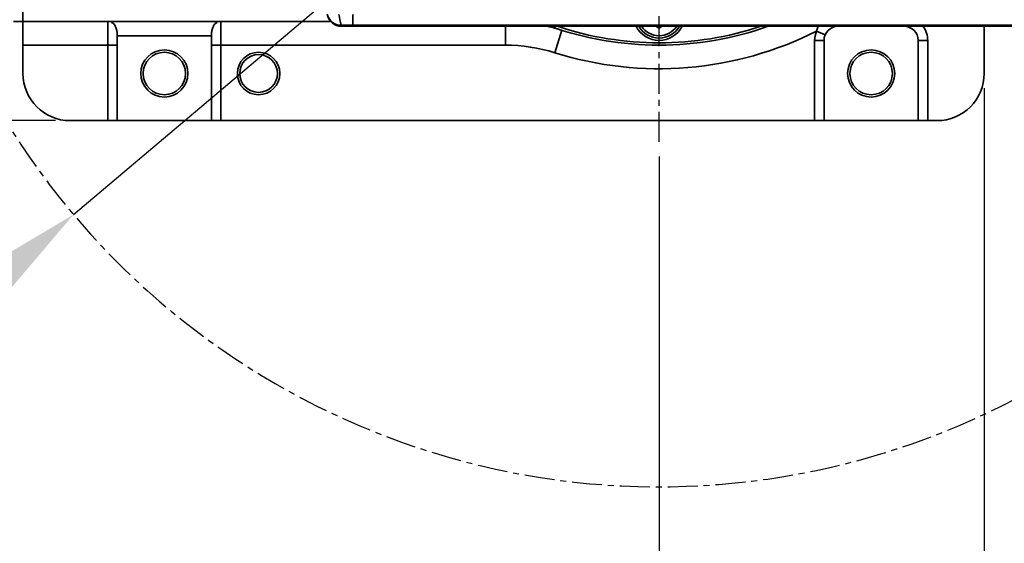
# Model space of a CAD drawing. Header units: millimetres. Extents: x 4180 to 7964, y -765 to 3096.
# Tile 5 of 30: x 5475 to 5684, y 716 to 827. Entities that reach past the tile are written whole.
import ezdxf

# ---------------------------------------------------------------- set-up
doc = ezdxf.new("R2010")
doc.units = ezdxf.units.MM
doc.header["$PDSIZE"] = -1
doc.linetypes.add('CENTER', pattern=[10.16, 6.35, -1.27, 1.27, -1.27])
doc.layers.add('细线层', color=7, linetype='Continuous')
doc.dimstyles.new('ISO-25', dxfattribs={"dimscale": 5, "dimtxt": 3.5, "dimasz": 4.5, "dimexe": 3.5, "dimexo": 0.625, "dimtad": 1, "dimdec": 1, "dimtxsty": 'Standard', "dimcen": 2.5, "dimclrd": 1, "dimclre": 1, "dimadec": 0, "dimazin": 0, "dimtfac": 1, "dimtdec": 1, "dimtmove": 1, "dimatfit": 3, "dimfxl": 1, "dimarcsym": 0})

# ---------------------------------------------------------------- blocks, each defined once
blk = doc.blocks.new('*D50')
at = {"color": 1, "lineweight": -2, "transparency": 16777216}
for p, q in [((5432.19, 861.12), (5432.19, 670.67)), ((5611.09, 797.76), (5611.09, 670.67)), ((5588.59, 688.17), (5454.69, 688.17))]:
    blk.add_line(p, q, dxfattribs=at)
at = {"color": 1, "transparency": 16777216}
for points in [[(5454.69, 691.92), (5454.69, 684.42), (5432.19, 688.17)], [(5588.59, 691.92), (5588.59, 684.42), (5611.09, 688.17)]]:
    blk.add_solid(points, dxfattribs=at)
at = {"layer": 'Defpoints', "color": 0, "transparency": 16777216}
for p in [(5432.19, 864.25), (5611.09, 800.88), (5432.19, 688.17)]:
    blk.add_point(p, dxfattribs=at)
at = {"color": 0, "transparency": 16777216, "insert": (5521.64, 701.86), "char_height": 17.5, "attachment_point": 5}
blk.add_mtext('{\\fHYSWLongFangSong|b1|i0|c134|p2;178,9}', dxfattribs=at)
blk = doc.blocks.new('*D51')
at = {"color": 1, "lineweight": -2, "transparency": 16777216}
for p, q in [((5680.09, 812.26), (5680.09, 670.67)), ((5611.09, 797.76), (5611.09, 670.67)), ((5633.59, 688.17), (5657.59, 688.17))]:
    blk.add_line(p, q, dxfattribs=at)
at = {"color": 1, "transparency": 16777216}
for points in [[(5633.59, 691.92), (5633.59, 684.42), (5611.09, 688.17)], [(5657.59, 691.92), (5657.59, 684.42), (5680.09, 688.17)]]:
    blk.add_solid(points, dxfattribs=at)
at = {"layer": 'Defpoints', "color": 0, "transparency": 16777216}
for p in [(5680.09, 815.38), (5611.09, 800.88), (5680.09, 688.17)]:
    blk.add_point(p, dxfattribs=at)
at = {"color": 0, "transparency": 16777216, "insert": (5645.59, 700.05), "char_height": 17.5, "attachment_point": 5}
blk.add_mtext('{\\fHYSWLongFangSong|b1|i0|c134|p2;69}', dxfattribs=at)
blk = doc.blocks.new('*D53')
at = {"color": 1, "lineweight": -2, "transparency": 16777216}
for p, q in [((5425.98, 890.38), (5379.26, 890.38)), ((5396.76, 867.88), (5396.76, 827.88)), ((5482.97, 805.38), (5379.26, 805.38))]:
    blk.add_line(p, q, dxfattribs=at)
at = {"color": 1, "transparency": 16777216}
for points in [[(5393.01, 867.88), (5400.51, 867.88), (5396.76, 890.38)], [(5393.01, 827.88), (5400.51, 827.88), (5396.76, 805.38)]]:
    blk.add_solid(points, dxfattribs=at)
at = {"layer": 'Defpoints', "color": 0, "transparency": 16777216}
for p in [(5429.11, 890.38), (5396.76, 805.38), (5486.09, 805.38)]:
    blk.add_point(p, dxfattribs=at)
at = {"color": 0, "transparency": 16777216, "insert": (5384.88, 847.88), "char_height": 17.5, "attachment_point": 5, "rotation": 90}
blk.add_mtext('{\\fHYSWLongFangSong|b1|i0|c134|p2;85}', dxfattribs=at)
blk = doc.blocks.new('*D55')
at = {"color": 1, "lineweight": -2, "transparency": 16777216}
for p, q in [((5840.09, 1083.74), (5752.54, 1009.81)), ((5486.83, 785.47), (5735.35, 995.3)), ((5469.64, 770.95), (5452.45, 756.44))]:
    blk.add_line(p, q, dxfattribs=at)
at = {"color": 1, "transparency": 16777216}
for points in [[(5750.13, 1012.68), (5754.96, 1006.95), (5735.35, 995.3)], [(5467.22, 773.82), (5472.06, 768.09), (5486.83, 785.47)]]:
    blk.add_solid(points, dxfattribs=at)
at = {"layer": 'Defpoints', "color": 0, "transparency": 16777216}
for p in [(5735.35, 995.3), (5486.83, 785.47)]:
    blk.add_point(p, dxfattribs=at)
at = {"color": 0, "transparency": 16777216, "insert": (5796.18, 1064.38), "char_height": 17.5, "attachment_point": 5, "rotation": 40.1754}
blk.add_mtext('{\\fGulim|b1|i0|c129|p0;∅325,3}', dxfattribs=at)

msp = doc.modelspace()

# ---------------------------------------------------------------- linework, layer by layer
at = {"color": 4, "linetype": 'CENTER'}
msp.add_line((5611.09, 800.88), (5611.09, 979.88), dxfattribs=at)
at = {"color": 4}
msp.add_arc((5611.09, 890.38), 600, 225, 135, dxfattribs=at)
at = {"color": 2, "linetype": 'CENTER'}
msp.add_arc((5611.09, 890.38), 162.63, 206.2203, 153.7382, dxfattribs=at)
at = {"layer": '细线层', "linetype": 'Continuous', "lineweight": 35}
for p, q in [((5476.09, 836.38), (5476.09, 826.38)), ((5546.09, 825.6), (5546.09, 827.85)), ((5476.09, 826.38), (5474.09, 826.38)), ((5541.29, 826.38), (5476.09, 826.38)), ((5476.09, 821.38), (5476.09, 826.38)), ((5494.09, 821.38), (5494.09, 826.38)), ((5518.09, 826.38), (5518.09, 821.38)), ((5543.6, 825.6), (5546.09, 825.6)), ((5543.6, 825.6), (5543.64, 825.38)), ((5546.09, 825.38), (5543.64, 825.38)), ((5546.09, 825.6), (6001.09, 825.6)), ((5546.09, 825.38), (5546.09, 825.6)), ((6001.09, 825.38), (5546.09, 825.38)), ((5578.46, 825.38), (5578.46, 821.38)), ((5610.42, 825.38), (5611.09, 825)), ((5611.09, 825), (5611.76, 825.38)), ((5644.5, 824.35), (5644.83, 825.38)), ((5680.09, 825.38), (5680.09, 815.38)), ((5496.09, 823.38), (5496.09, 823.63)), ((5516.09, 823.38), (5496.09, 823.38)), ((5496.09, 823.38), (5496.09, 805.38)), ((5516.09, 823.63), (5516.09, 823.38)), ((5516.09, 805.38), (5516.09, 823.38)), ((5590.43, 824.55), (5588.94, 819.78)), ((5646.34, 823.56), (5644.5, 824.35)), ((5494.09, 821.38), (5476.09, 821.38)), ((5476.09, 815.38), (5476.09, 821.38)), ((5494.09, 821.38), (5496.09, 821.38)), ((5494.09, 805.38), (5494.09, 821.38)), ((5516.09, 821.38), (5518.09, 821.38)), ((5578.46, 821.38), (5518.09, 821.38)), ((5518.09, 821.38), (5518.09, 805.38)), ((5646.09, 822.38), (5644.09, 822.38)), ((5644.09, 805.38), (5644.09, 822.38)), ((5646.09, 822.38), (5646.09, 805.38)), ((5666.09, 805.38), (5666.09, 822.38)), ((5666.09, 822.38), (5668.09, 822.38)), ((5668.09, 822.38), (5668.09, 805.38)), ((5494.09, 805.38), (5486.09, 805.38)), ((5496.09, 805.38), (5494.09, 805.38)), ((5496.09, 805.38), (5516.09, 805.38)), ((5518.09, 805.38), (5516.09, 805.38)), ((5644.09, 805.38), (5518.09, 805.38)), ((5646.09, 805.38), (5644.09, 805.38)), ((5646.09, 805.38), (5666.09, 805.38)), ((5668.09, 805.38), (5666.09, 805.38)), ((5670.09, 805.38), (5668.09, 805.38))]:
    msp.add_line(p, q, dxfattribs=at)
for centre, radius in [((5506.09, 815.38), 5), ((5506.09, 815.38), 4.5), ((5526.09, 815.38), 4.5), ((5526.09, 815.38), 4), ((5656.09, 815.38), 5), ((5656.09, 815.38), 4.5)]:
    msp.add_circle(centre, radius, dxfattribs=at)
for centre, radius, start, end in [((5543.58, 828.58), 2.98, 192.1681, 270.3492), ((5543.64, 828.38), 3, 192.0494, 270), ((5834.09, 887.4), 297, 191.5665, 192.0114), ((5578.46, 786.38), 40, 72.5786, 77.1614), ((5611.09, 890.38), 69, 250.3951, 289.6049), ((5611.09, 890.38), 68.5, 251.6053, 288.3947), ((5611.09, 827.88), 5.5, 207.0357, 332.9643), ((5611.09, 827.88), 5, 210, 330), ((5611.09, 827.88), 4.5, 213.749, 326.251), ((5649.09, 822.38), 3, 90, 180), ((5663.09, 822.38), 3, 0, 90), ((5663.09, 822.38), 5, 0, 36.8699), ((5611.09, 890.38), 74, 252.5786, 296.8336), ((5649.09, 822.38), 5, 156.8183, 180), ((5578.46, 786.38), 35, 72.5786, 90), ((5486.09, 815.38), 10, 180, 270), ((5670.09, 815.38), 10, 270, 0)]:
    msp.add_arc(centre, radius, start, end, dxfattribs=at)
for points, knots in [([(5496.09, 823.63), (5496.09, 823.78), (5496.08, 823.93), (5496.05, 824.23), (5496.03, 824.38), (5495.97, 824.66), (5495.93, 824.79), (5495.85, 825.05), (5495.8, 825.17), (5495.7, 825.39), (5495.64, 825.5), (5495.52, 825.69), (5495.46, 825.78), (5495.25, 826.01), (5495.09, 826.13), (5494.9, 826.21)], [0, 0, 0, 0, 0.125, 0.125, 0.25, 0.25, 0.375, 0.375, 0.5, 0.5, 0.625, 0.625, 0.75, 0.75, 1, 1, 1, 1]), ([(5516.09, 823.63), (5516.09, 823.78), (5516.1, 823.93), (5516.13, 824.23), (5516.16, 824.38), (5516.22, 824.66), (5516.25, 824.79), (5516.34, 825.05), (5516.38, 825.17), (5516.49, 825.39), (5516.54, 825.5), (5516.66, 825.69), (5516.73, 825.78), (5516.94, 826.01), (5517.1, 826.13), (5517.28, 826.21)], [0, 0, 0, 0, 0.125, 0.125, 0.25, 0.25, 0.375, 0.375, 0.5, 0.5, 0.625, 0.625, 0.75, 0.75, 1, 1, 1, 1]), ([(5590.43, 824.55), (5590.43, 824.55), (5589.5, 824.84), (5588.56, 825.11), (5587.63, 825.38)], [0, 0, 0, 0, 0.010527, 1, 1, 1, 1])]:
    msp.add_open_spline(points, degree=3, knots=knots, dxfattribs=at)

# ---------------------------------------------------------------- dimensions: what is measured, and where the dimension line sits
dim = msp.add_diameter_dim_2p(p1=(5486.83, 785.47), p2=(5735.35, 995.3), text='{\\fGulim|b1|i0|c129|p0;<>}', dimstyle='ISO-25', override={"dimdec": 1})
dim.commit()
dim.dimension.update_dxf_attribs({"geometry": '*D55', "text_midpoint": (5796.18, 1064.38)})
dim = msp.add_linear_dim(base=(5396.76, 805.38), p1=(5429.11, 890.38), p2=(5486.09, 805.38), angle=90, text='{\\fHYSWLongFangSong|b1|i0|c134|p2;<>}', dimstyle='ISO-25')
dim.commit()
dim.dimension.update_dxf_attribs({"geometry": '*D53', "text_midpoint": (5384.88, 847.88)})
for base, p2, picture, middle in [((5432.19, 688.17), (5432.19, 864.25), '*D50', (5521.64, 688.17)), ((5680.09, 688.17), (5680.09, 815.38), '*D51', (5645.59, 688.17))]:
    dim = msp.add_linear_dim(base=base, p1=(5611.09, 800.88), p2=p2, text='{\\fHYSWLongFangSong|b1|i0|c134|p2;<>}', dimstyle='ISO-25', override={"dimtmove": 0})
    dim.commit()
    dim.dimension.update_dxf_attribs({"geometry": picture, "text_midpoint": middle, "dimtype": 160})

doc.saveas('drawing.dxf')
